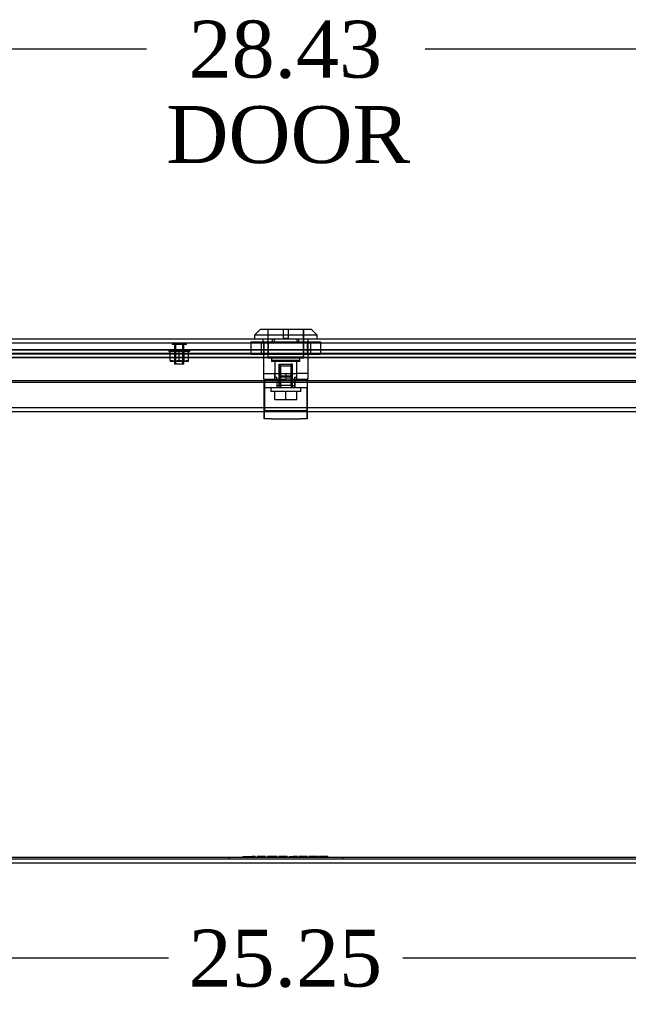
# Model space of a CAD drawing. Header units: inches. Extents: x 1 to 240, y -1 to 159.
# Tile 7 of 24: x 70 to 81, y 15 to 33. Entities that reach past the tile are written whole.
import ezdxf
from ezdxf.enums import TextEntityAlignment as Align
from ezdxf.lldxf.tags import DXFTag

# ---------------------------------------------------------------- set-up
doc = ezdxf.new("R2010")
doc.units = ezdxf.units.IN
doc.header["$MEASUREMENT"] = 0
for name, color, linetype in [('COM70220', 7, 'Continuous'), ('COM70699-9', 7, 'Continuous'), ('COM70702-5', 7, 'Continuous'), ('COM70705-9', 7, 'Continuous'), ('Default', 7, 'Continuous'), ('LOK10031', 7, 'Continuous'), ('LOK10031_CAM', 7, 'Continuous'), ('LOK10031_INSERT', 7, 'Continuous'), ('LOK10031_NUT', 7, 'Continuous'), ('LOK10031_SC', 7, 'Continuous'), ('NTS18118', 7, 'Continuous'), ('QLB20254', 7, 'Continuous'), ('STD26063', 7, 'Continuous')]:
    doc.layers.add(name, color=color, linetype=linetype)
doc.styles.add('SEACAD_Times_New_Roman', font='times.ttf')
tags = doc.linetypes.add('HIDDEN2', pattern=[0.1875, 0.125, -0.0625]).pattern_tags.tags
tags[6:7] = [DXFTag(74, 4), DXFTag(75, 0), DXFTag(340, '0'), DXFTag(46, 0.0), DXFTag(50, 0.0), DXFTag(44, 0.0), DXFTag(45, 0.0)]
tags[4:5] = [DXFTag(74, 4), DXFTag(75, 0), DXFTag(340, '0'), DXFTag(46, 0.0), DXFTag(50, 0.0), DXFTag(44, 0.0), DXFTag(45, 0.0)]
doc.dimstyles.new('HAMMOND_(STH_-_240x160)', dxfattribs={"dimtxt": 1, "dimasz": 1.25, "dimexe": 0.5, "dimexo": 0.5, "dimgap": 0.25, "dimtad": 0, "dimtih": 1, "dimtoh": 1, "dimzin": 0, "dimdsep": 46, "dimtxsty": 'SEACAD_Times_New_Roman', "dimblk1": '_SE_FILLED', "dimblk2": '_SE_FILLED', "dimsah": 1, "dimcen": 0.5, "dimadec": 0, "dimazin": 0, "dimtfac": 0.8, "dimtofl": 0, "dimtmove": 0, "dimatfit": 3, "dimfxl": 1, "dimtolj": 1, "dimtzin": 0, "dimarcsym": 0})

# ---------------------------------------------------------------- blocks, each defined once
blk = doc.blocks.new('SE4')
at = {"layer": 'COM70220', "color": 7, "linetype": 'HIDDEN2'}
for p, q in [((61.12, 27.073), (88.239, 27.073)), ((61.12, 27.072), (88.239, 27.072)), ((61.12, 27.07), (88.239, 27.07)), ((61.12, 26.824), (88.239, 26.824))]:
    blk.add_line(p, q, dxfattribs=at)
at = {"layer": 'COM70699-9', "color": 7, "linetype": 'HIDDEN2'}
for p, q in [((60.656, 26.891), (88.702, 26.891)), ((60.656, 26.821), (88.702, 26.821)), ((88.488, 26.949), (60.87, 26.949)), ((88.488, 26.877), (60.87, 26.877)), ((59.787, 25.864), (89.571, 25.864)), ((59.787, 18.008), (89.571, 18.008))]:
    blk.add_line(p, q, dxfattribs=at)
at = {"layer": 'COM70699-9', "color": 7, "linetype": 'Continuous'}
for p, q in [((59.787, 25.936), (89.571, 25.936)), ((59.787, 17.936), (89.571, 17.936))]:
    blk.add_line(p, q, dxfattribs=at)
at = {"layer": 'COM70702-5', "color": 7, "linetype": 'HIDDEN2'}
for p, q in [((60.651, 26.887), (88.707, 26.887)), ((60.651, 26.817), (88.707, 26.817)), ((88.481, 26.946), (60.877, 26.946)), ((88.481, 26.874), (60.877, 26.874)), ((59.751, 18.037), (73.951, 18.037)), ((59.751, 18.007), (89.607, 18.007)), ((74.066, 18.037), (74.097, 18.037)), ((74.113, 18.037), (74.409, 18.037)), ((74.502, 18.037), (74.762, 18.037)), ((74.861, 18.037), (89.607, 18.037))]:
    blk.add_line(p, q, dxfattribs=at)
at = {"layer": 'COM70705-9', "color": 7, "linetype": 'Continuous'}
for p, q in [((60.572, 27.146), (88.786, 27.146)), ((88.822, 26.404), (60.536, 26.404)), ((88.822, 26.374), (60.536, 26.374))]:
    blk.add_line(p, q, dxfattribs=at)
at = {"layer": 'COM70705-9', "color": 7, "linetype": 'HIDDEN2'}
for p, q in [((60.572, 27.074), (88.786, 27.074)), ((74.284, 27.074), (74.284, 27.076)), ((74.481, 27.074), (74.481, 27.146)), ((74.877, 27.074), (74.877, 27.146)), ((75.075, 27.074), (75.075, 27.076))]:
    blk.add_line(p, q, dxfattribs=at)
at = {"layer": 'LOK10031', "color": 7, "linetype": 'Continuous'}
for p, q in [((74.229, 27.306), (74.129, 27.206)), ((75.229, 27.206), (74.129, 27.206)), ((74.129, 27.206), (74.129, 27.146)), ((75.129, 27.306), (74.229, 27.306)), ((75.229, 27.206), (75.129, 27.306)), ((75.229, 27.146), (75.229, 27.206))]:
    blk.add_line(p, q, dxfattribs=at)
at = {"layer": 'LOK10031', "color": 7, "linetype": 'HIDDEN2'}
for p, q in [((74.364, 27.306), (74.364, 26.806)), ((74.994, 26.806), (74.994, 27.306)), ((74.284, 27.076), (74.284, 27.146)), ((74.448, 27.076), (74.284, 27.076)), ((74.287, 27.076), (74.287, 26.536)), ((74.448, 27.076), (74.448, 27.146)), ((74.91, 27.076), (74.448, 27.076)), ((74.91, 27.076), (74.91, 27.146)), ((75.075, 27.076), (74.91, 27.076)), ((75.072, 26.436), (75.072, 27.076)), ((75.075, 27.076), (75.075, 27.146)), ((74.994, 26.806), (74.364, 26.806)), ((74.429, 26.806), (74.429, 26.746)), ((74.929, 26.746), (74.429, 26.746)), ((74.486, 26.746), (74.486, 26.536)), ((74.873, 26.436), (74.873, 26.746)), ((74.929, 26.746), (74.929, 26.806)), ((74.287, 26.536), (74.679, 26.536)), ((74.287, 26.536), (74.287, 26.436)), ((74.486, 26.436), (74.486, 26.536)), ((74.679, 26.536), (74.873, 26.536)), ((74.679, 26.536), (74.679, 26.436)), ((75.072, 26.536), (74.873, 26.536)), ((74.287, 26.436), (74.306, 26.436)), ((74.8, 26.436), (74.679, 26.436)), ((75.072, 26.436), (75.056, 26.436))]:
    blk.add_line(p, q, dxfattribs=at)
at = {"layer": 'LOK10031_CAM', "color": 7, "linetype": 'HIDDEN2'}
for p, q in [((74.568, 26.466), (74.568, 26.436)), ((74.571, 26.466), (74.571, 26.436)), ((74.598, 26.496), (74.601, 26.496)), ((74.601, 26.496), (74.761, 26.496)), ((74.788, 26.466), (74.788, 26.436)), ((74.791, 26.466), (74.791, 26.436)), ((74.303, 26.286), (74.303, 26.436)), ((74.306, 26.436), (74.306, 26.249)), ((74.306, 26.436), (74.679, 26.436)), ((74.52, 26.436), (74.52, 26.286)), ((74.523, 26.436), (74.523, 26.286)), ((74.8, 26.436), (75.056, 26.436)), ((74.835, 26.321), (74.835, 26.286)), ((74.838, 26.436), (74.838, 26.286)), ((75.053, 26.436), (75.053, 26.286)), ((75.056, 26.436), (75.056, 26.249)), ((74.303, 26.192), (74.303, 26.286)), ((74.303, 26.286), (74.306, 26.286)), ((74.303, 25.924), (74.303, 26.192)), ((74.306, 26.286), (75.056, 26.286)), ((74.306, 26.249), (74.306, 25.98)), ((75.053, 26.192), (75.053, 26.286)), ((75.053, 25.924), (75.053, 26.192)), ((75.056, 26.249), (75.056, 25.98)), ((74.306, 25.98), (74.306, 25.886)), ((75.056, 25.98), (75.056, 25.886)), ((74.303, 25.736), (74.303, 25.924)), ((74.306, 25.886), (74.303, 25.886)), ((74.306, 25.736), (74.306, 25.886)), ((74.306, 25.886), (74.431, 25.886)), ((74.431, 25.886), (74.931, 25.886)), ((74.931, 25.886), (75.056, 25.886)), ((75.053, 25.736), (75.053, 25.924)), ((75.056, 25.886), (75.056, 25.736)), ((74.306, 25.736), (74.303, 25.736)), ((74.431, 25.736), (74.306, 25.736)), ((74.431, 25.736), (74.931, 25.736)), ((75.056, 25.736), (74.931, 25.736))]:
    blk.add_line(p, q, dxfattribs=at)
for centre, start, end in [((74.598, 26.466), 90, 180), ((74.601, 26.466), 90, 180), ((74.758, 26.466), 0, 90), ((74.761, 26.466), 0, 90)]:
    blk.add_arc(centre, 0.03, start, end, dxfattribs=at)
at = {"layer": 'LOK10031_INSERT', "color": 7, "linetype": 'HIDDEN2'}
for p, q in [((74.367, 27.306), (74.367, 26.821)), ((74.639, 27.156), (74.639, 27.306)), ((74.639, 27.156), (74.719, 27.156)), ((74.719, 27.306), (74.719, 27.156)), ((74.992, 26.821), (74.992, 27.306)), ((74.992, 26.821), (74.367, 26.821)), ((74.429, 26.821), (74.429, 26.761)), ((74.929, 26.761), (74.929, 26.821)), ((74.929, 26.761), (74.429, 26.761)), ((74.486, 26.761), (74.486, 26.471)), ((74.561, 26.696), (74.581, 26.696)), ((74.561, 26.321), (74.561, 26.696)), ((74.581, 26.696), (74.777, 26.696)), ((74.581, 26.696), (74.581, 26.321)), ((74.777, 26.321), (74.777, 26.696)), ((74.797, 26.696), (74.777, 26.696)), ((74.797, 26.321), (74.797, 26.696)), ((74.873, 26.471), (74.873, 26.761)), ((74.486, 26.471), (74.523, 26.471)), ((74.523, 26.436), (74.523, 26.471)), ((74.794, 26.471), (74.565, 26.471)), ((74.565, 26.471), (74.565, 26.321)), ((74.794, 26.321), (74.794, 26.471)), ((74.835, 26.471), (74.873, 26.471)), ((74.835, 26.471), (74.835, 26.321)), ((74.523, 26.321), (74.565, 26.321)), ((74.794, 26.321), (74.565, 26.321)), ((74.794, 26.321), (74.835, 26.321))]:
    blk.add_line(p, q, dxfattribs=at)
at = {"layer": 'LOK10031_NUT', "color": 7, "linetype": 'HIDDEN2'}
for p, q in [((74.067, 27.089), (74.373, 27.089)), ((74.067, 27.089), (74.067, 26.874)), ((74.246, 27.089), (74.246, 26.874)), ((74.295, 27.089), (74.295, 26.874)), ((74.373, 27.089), (74.985, 27.089)), ((74.373, 27.089), (74.373, 26.874)), ((74.985, 27.089), (75.291, 27.089)), ((74.985, 27.089), (74.985, 26.874)), ((75.063, 26.874), (75.063, 27.089)), ((75.112, 27.089), (75.112, 26.874)), ((75.291, 27.089), (75.291, 26.874)), ((74.067, 26.874), (74.373, 26.874)), ((74.373, 26.874), (74.985, 26.874)), ((74.985, 26.874), (75.291, 26.874))]:
    blk.add_line(p, q, dxfattribs=at)
at = {"layer": 'LOK10031_SC', "color": 7, "linetype": 'HIDDEN2'}
for p, q in [((74.797, 26.661), (74.561, 26.661)), ((74.561, 26.661), (74.561, 26.286)), ((74.585, 26.661), (74.585, 26.286)), ((74.773, 26.661), (74.773, 26.286)), ((74.797, 26.286), (74.797, 26.661)), ((74.417, 26.286), (74.417, 26.216)), ((74.942, 26.216), (74.417, 26.216)), ((74.487, 26.079), (74.487, 26.216)), ((74.561, 26.286), (74.585, 26.286)), ((74.679, 26.079), (74.679, 26.216)), ((74.797, 26.286), (74.773, 26.286)), ((74.872, 26.079), (74.872, 26.216)), ((74.942, 26.216), (74.942, 26.286)), ((74.487, 26.079), (74.679, 26.079)), ((74.679, 26.079), (74.872, 26.079))]:
    blk.add_line(p, q, dxfattribs=at)
at = {"layer": 'NTS18118', "color": 7, "linetype": 'HIDDEN2'}
for p, q in [((72.626, 26.949), (72.994, 26.949)), ((72.626, 26.949), (72.626, 26.918)), ((72.626, 26.918), (72.651, 26.918)), ((72.651, 26.76), (72.651, 26.918)), ((72.81, 26.918), (72.651, 26.918)), ((72.728, 26.949), (72.728, 26.753)), ((72.745, 26.949), (72.745, 26.753)), ((72.81, 26.76), (72.81, 26.918)), ((72.969, 26.918), (72.81, 26.918)), ((72.875, 26.753), (72.875, 26.949)), ((72.892, 26.949), (72.892, 26.753)), ((72.969, 26.76), (72.969, 26.918)), ((72.994, 26.918), (72.969, 26.918)), ((72.994, 26.918), (72.994, 26.949)), ((72.73, 26.753), (72.651, 26.76)), ((72.651, 26.76), (72.651, 26.753)), ((72.651, 26.753), (72.73, 26.753)), ((72.81, 26.76), (72.73, 26.753)), ((72.73, 26.753), (72.89, 26.753)), ((72.89, 26.753), (72.81, 26.76)), ((72.969, 26.76), (72.89, 26.753)), ((72.89, 26.753), (72.969, 26.753)), ((72.969, 26.753), (72.969, 26.76))]:
    blk.add_line(p, q, dxfattribs=at)
at = {"layer": 'QLB20254', "color": 7, "linetype": 'HIDDEN2'}
for p, q in [((73.679, 18.038), (74.054, 18.038)), ((73.679, 18.038), (73.679, 18.008)), ((73.923, 18.049), (73.923, 18.037)), ((73.923, 18.048), (74.087, 18.048)), ((73.954, 18.049), (73.954, 18.037)), ((74.033, 18.048), (74.033, 18.038)), ((74.04, 18.048), (74.04, 18.038)), ((74.04, 18.038), (74.083, 18.038)), ((74.054, 18.038), (75.304, 18.038)), ((74.063, 18.048), (74.063, 18.038)), ((74.083, 18.048), (74.083, 18.038)), ((74.136, 18.048), (74.087, 18.048)), ((74.087, 18.048), (74.087, 18.038)), ((74.107, 18.048), (74.107, 18.038)), ((74.11, 18.037), (74.11, 18.049)), ((74.145, 18.048), (74.136, 18.048)), ((74.136, 18.048), (74.136, 18.038)), ((74.141, 18.037), (74.141, 18.049)), ((74.145, 18.048), (74.145, 18.038)), ((74.323, 18.048), (74.18, 18.048)), ((74.18, 18.048), (74.18, 18.038)), ((74.21, 18.048), (74.21, 18.038)), ((74.323, 18.048), (74.323, 18.038)), ((74.529, 18.048), (74.357, 18.048)), ((74.357, 18.048), (74.357, 18.038)), ((74.387, 18.048), (74.387, 18.038)), ((74.486, 18.048), (74.486, 18.038)), ((74.488, 18.037), (74.488, 18.049)), ((74.498, 18.037), (74.498, 18.049)), ((74.518, 18.037), (74.518, 18.049)), ((74.529, 18.037), (74.529, 18.049)), ((74.706, 18.048), (74.555, 18.048)), ((74.555, 18.048), (74.555, 18.038)), ((74.561, 18.048), (74.561, 18.038)), ((74.589, 18.048), (74.589, 18.038)), ((74.594, 18.048), (74.594, 18.038)), ((74.677, 18.037), (74.677, 18.049)), ((74.706, 18.037), (74.706, 18.049)), ((74.706, 18.048), (74.706, 18.038)), ((74.737, 18.049), (74.737, 18.037)), ((74.737, 18.048), (74.811, 18.048)), ((74.765, 18.049), (74.765, 18.037)), ((74.886, 18.048), (74.811, 18.048)), ((74.811, 18.048), (74.811, 18.038)), ((74.857, 18.037), (74.857, 18.049)), ((74.886, 18.037), (74.886, 18.049)), ((75.061, 18.048), (74.91, 18.048)), ((74.91, 18.048), (74.91, 18.038)), ((74.915, 18.048), (74.915, 18.038)), ((74.944, 18.048), (74.944, 18.038)), ((74.949, 18.048), (74.949, 18.038)), ((75.032, 18.037), (75.032, 18.049)), ((75.06, 18.037), (75.06, 18.049)), ((75.061, 18.048), (75.061, 18.038)), ((75.242, 18.048), (75.091, 18.048)), ((75.091, 18.048), (75.091, 18.038)), ((75.095, 18.048), (75.095, 18.038)), ((75.118, 18.048), (75.118, 18.038)), ((75.12, 18.048), (75.12, 18.038)), ((75.122, 18.048), (75.122, 18.038)), ((75.128, 18.048), (75.128, 18.038)), ((75.14, 18.048), (75.14, 18.038)), ((75.211, 18.037), (75.211, 18.049)), ((75.231, 18.048), (75.231, 18.038)), ((75.242, 18.037), (75.242, 18.049)), ((75.358, 18.048), (75.259, 18.048)), ((75.259, 18.048), (75.259, 18.038)), ((75.287, 18.048), (75.287, 18.038)), ((75.287, 18.038), (75.358, 18.038)), ((75.304, 18.038), (75.679, 18.038)), ((75.357, 18.048), (75.357, 18.038)), ((75.386, 18.048), (75.358, 18.048)), ((75.358, 18.048), (75.358, 18.038)), ((75.363, 18.048), (75.363, 18.038)), ((75.417, 18.048), (75.386, 18.048)), ((75.386, 18.048), (75.386, 18.038)), ((75.417, 18.048), (75.417, 18.038)), ((75.679, 18.038), (75.679, 18.008))]:
    blk.add_line(p, q, dxfattribs=at)
at = {"layer": 'STD26063', "color": 7, "linetype": 'HIDDEN2'}
for p, q in [((72.685, 27.074), (72.685, 27.043)), ((72.935, 27.043), (72.685, 27.043)), ((72.728, 27.043), (72.728, 26.699)), ((72.747, 26.699), (72.747, 27.043)), ((72.873, 26.699), (72.873, 27.043)), ((72.892, 26.699), (72.892, 27.043)), ((72.935, 27.043), (72.935, 27.074)), ((72.892, 26.699), (72.728, 26.699))]:
    blk.add_line(p, q, dxfattribs=at)
blk = doc.blocks.new('DMBLK723')
at = {"layer": 'Default', "linetype": 'Continuous', "transparency": 16777216}
for points in [[(63.304, 16.057), (63.304, 16.474), (62.054, 16.265)], [(86.054, 16.057), (87.304, 16.265), (86.054, 16.474)]]:
    blk.add_hatch(color=7, dxfattribs=at).paths.add_polyline_path(points)
at = {"layer": 'Default', "color": 7, "linetype": 'Continuous', "transparency": 16777216}
for p, q in [((62.054, 18.345), (62.054, 15.765)), ((87.304, 18.345), (87.304, 15.765)), ((72.623, 16.265), (62.054, 16.265)), ((87.304, 16.265), (76.735, 16.265))]:
    blk.add_line(p, q, dxfattribs=at)
at = {"layer": 'Default', "color": 7, "linetype": 'Continuous', "transparency": 16777216, "style": 'SEACAD_Times_New_Roman'}
blk.add_text('25.25', height=1, dxfattribs=at).set_placement((72.973, 16.765), align=Align.TOP_LEFT)
blk = doc.blocks.new('_SE_FILLED')
at = {"color": 0}
blk.add_line((0, 0), (-1, 0), dxfattribs=at)
blk.add_solid([(0, 0), (-1, -0.1665), (-1, 0.1665), (0, 0)], dxfattribs=at)
blk = doc.blocks.new('DMBLK726')
at = {"layer": 'Default', "linetype": 'Continuous', "transparency": 16777216}
for points in [[(61.714, 32.44), (60.464, 32.232), (61.714, 32.023)], [(87.644, 32.44), (87.644, 32.023), (88.894, 32.232)]]:
    blk.add_hatch(color=7, dxfattribs=at).paths.add_polyline_path(points)
at = {"layer": 'Default', "color": 7, "linetype": 'Continuous', "transparency": 16777216}
for p, q in [((60.464, 27.538), (60.464, 32.732)), ((88.894, 27.538), (88.894, 32.732)), ((72.232, 32.232), (60.464, 32.232)), ((88.894, 32.232), (77.126, 32.232))]:
    blk.add_line(p, q, dxfattribs=at)
at = {"layer": 'Default', "color": 7, "linetype": 'Continuous', "transparency": 16777216, "style": 'SEACAD_Times_New_Roman'}
for s, p in [('28.43', (72.973, 32.732)), ('DOOR', (72.582, 31.232))]:
    blk.add_text(s, height=1, dxfattribs=at).set_placement(p, align=Align.TOP_LEFT)

msp = doc.modelspace()

# ---------------------------------------------------------------- block references
at = {"layer": 'Default'}
msp.add_blockref('SE4', (0, 0), dxfattribs=at)

# ---------------------------------------------------------------- dimensions: what is measured, and where the dimension line sits
at = {"layer": 'Default', "color": 7, "linetype": 'Continuous'}
dim = msp.add_linear_dim(base=(88.894, 32.232), p1=(88.894, 27.038), p2=(60.464, 27.038), angle=180, text='\\A1;<>\\PDOOR', dimstyle='HAMMOND_(STH_-_240x160)', dxfattribs=at)
dim.commit()
dim.dimension.update_dxf_attribs({"geometry": 'DMBLK726', "text_midpoint": (74.679, 32.232), "dimtype": 161})
dim = msp.add_linear_dim(base=(62.054, 16.265), p1=(87.304, 18.845), p2=(62.054, 18.845), text='\\A1;<>', dimstyle='HAMMOND_(STH_-_240x160)', dxfattribs=at)
dim.commit()
dim.dimension.update_dxf_attribs({"geometry": 'DMBLK723', "text_midpoint": (74.679, 16.265), "dimtype": 160})

doc.saveas('drawing.dxf')
